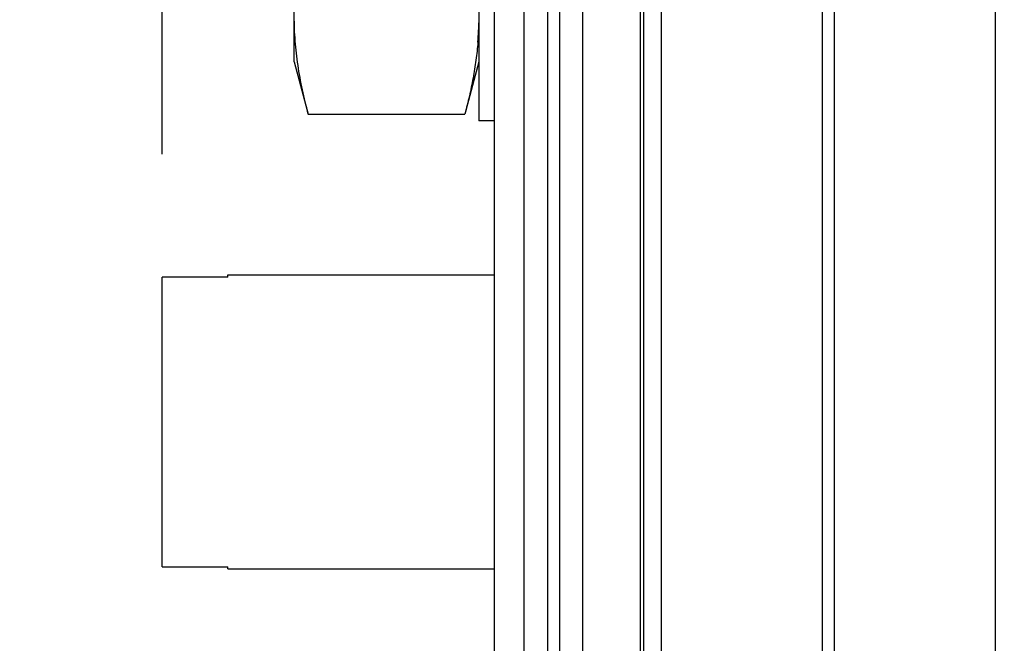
# Model space of a CAD drawing. Header units: inches. Extents: x 0.2 to 16.8, y 0.2 to 10.8.
# Tile 18 of 26: x 8.337 to 8.839, y 6.722 to 7.039. Entities that reach past the tile are written whole.
import ezdxf

# ---------------------------------------------------------------- set-up
doc = ezdxf.new("R2010")
doc.units = ezdxf.units.IN
doc.header["$LTSCALE"] = 0.935
doc.header["$MEASUREMENT"] = 0
doc.layers.get('0').update_dxf_attribs({"linetype": 'CONTINUOUS'})
doc.layers.add('DIMENSIONS', color=7, linetype='CONTINUOUS')
doc.styles.get("Standard").update_dxf_attribs({"font": 'txt', "width": 0.8})
doc.dimstyles.new('DIMSTYLE_1', dxfattribs={"dimtxt": 0.125, "dimasz": 0.18, "dimexe": 0.125, "dimexo": 0.0625, "dimgap": 0.09, "dimtad": 0, "dimtih": 1, "dimtoh": 1, "dimzin": 4, "dimdsep": 46, "dimtxsty": 'STANDARD', "dimblk": '_FILLED', "dimblk1": '_FILLED', "dimblk2": '_FILLED', "dimcen": 0.09, "dimadec": 0, "dimazin": 0, "dimtp": 0.005, "dimtm": 0.005, "dimtfac": 1, "dimtofl": 0, "dimtmove": 0, "dimatfit": 3, "dimldrblk": '_FILLED', "dimfxl": 1, "dimtolj": 1, "dimtzin": 4, "dimarcsym": 0})
doc.dimstyles.new('DIMSTYLE_3', dxfattribs={"dimtxt": 0.125, "dimasz": 0.18, "dimexe": 0.125, "dimexo": 0.0625, "dimgap": 0.0625, "dimtad": 0, "dimtih": 1, "dimtoh": 1, "dimzin": 4, "dimdsep": 46, "dimtxsty": 'STANDARD', "dimblk": '_FILLED', "dimblk1": '_FILLED', "dimblk2": '_FILLED', "dimcen": 0.09, "dimadec": 0, "dimazin": 0, "dimtp": 0.005, "dimtm": 0.005, "dimtfac": 1, "dimtofl": 0, "dimtmove": 0, "dimatfit": 3, "dimldrblk": '_FILLED', "dimfxl": 1, "dimtolj": 1, "dimtzin": 4, "dimarcsym": 0})

# ---------------------------------------------------------------- blocks, each defined once
blk = doc.blocks.new('*D2')
at = {"layer": 'DIMENSIONS', "color": 2, "linetype": 'CONTINUOUS'}
blk.add_line((8.4098994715, 6.970612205), (8.4098994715, 8.7982443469), dxfattribs=at)
at = {"layer": 'DIMENSIONS', "color": 2, "linetype": 'CONTINUOUS', "insert": (8.3473994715, 8.8607443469), "char_height": 0.125, "width": 0.925, "attachment_point": 1, "rotation": 90, "line_spacing_factor": 0.9}
blk.add_mtext('.28{\\Ftxt.shx;\\W1.000000;\\H0.125000; }[7.2]', dxfattribs=at)
blk = doc.blocks.new('_FILLED')
at = {"color": 0, "linetype": 'BYBLOCK'}
blk.add_solid([(0, 0), (-1, 0.1736111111), (-1, -0.1736111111)], dxfattribs=at)
blk = doc.blocks.new('*D5')
at = {"layer": 'DIMENSIONS', "color": 2, "linetype": 'CONTINUOUS'}
for p, q in [((8.75665144, 8.3607443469), (10.4302967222, 8.3607443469)), ((10.3052967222, 8.3607443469), (10.3052967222, 5.9532893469)), ((10.3052967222, 3.2958343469), (10.3052967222, 5.7032893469)), ((8.75465144, 3.2958343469), (10.4302967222, 3.2958343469))]:
    blk.add_line(p, q, dxfattribs=at)
at = {"layer": 'DIMENSIONS', "color": 2, "linetype": 'CONTINUOUS', "xscale": 0.18, "yscale": 0.18, "zscale": 0.18}
for p, rotation in [((10.3052967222, 8.3607443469), 90), ((10.3052967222, 3.2958343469), 270)]:
    blk.add_blockref('_FILLED', p, dxfattribs=dict(at, rotation=rotation))
at = {"layer": 'DIMENSIONS', "color": 2, "linetype": 'CONTINUOUS', "insert": (10.3052967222, 5.8907893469), "char_height": 0.125, "width": 1.225, "attachment_point": 2, "line_spacing_factor": 0.9}
blk.add_mtext('5.06{\\Ftxt.shx;\\W1.000000;\\H0.125000; }[128.6]', dxfattribs=at)

msp = doc.modelspace()

# ---------------------------------------------------------------- linework, layer by layer
at = {"color": 7, "linetype": 'CONTINUOUS'}
for p, q in [((8.59415144, 3.9177443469), (8.59415144, 8.3607443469)), ((8.60615144, 8.3607443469), (8.60615144, 3.9177443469)), ((8.61215144, 8.3607443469), (8.61215144, 3.9177443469)), ((8.62415144, 3.9177443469), (8.62415144, 8.3607443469)), ((8.57915144, 4.2407443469), (8.57915144, 8.3507443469)), ((8.6533476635, 3.9177443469), (8.6533476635, 7.9222443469)), ((8.65515144, 3.9207443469), (8.65515144, 7.9207443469)), ((8.6641061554, 3.9207443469), (8.6641061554, 7.9207443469)), ((8.7460155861, 3.9207443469), (8.7460155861, 7.9207443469)), ((8.7522872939, 3.9207443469), (8.7522872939, 7.9207443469)), ((8.8341967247, 3.9207443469), (8.8341967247, 7.9207443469)), ((8.57115144, 7.3917343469), (8.57115144, 6.9877343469)), ((8.47715144, 7.0177343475), (8.47715144, 7.3617343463)), ((8.47715144, 7.0177343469), (8.4842811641, 6.9911258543)), ((8.57115144, 7.0177343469), (8.5640217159, 6.9911258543)), ((8.4842811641, 6.9911258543), (8.5640217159, 6.9911258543)), ((8.57915144, 6.9877343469), (8.57115144, 6.9877343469)), ((8.4433640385, 6.9092146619), (8.57915144, 6.9092146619)), ((8.4433640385, 6.908112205), (8.4433640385, 6.9092143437)), ((8.4098994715, 6.7607108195), (8.4098994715, 6.908112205)), ((8.4433640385, 6.908112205), (8.4098994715, 6.908112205)), ((8.4098994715, 6.7607108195), (8.4433640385, 6.7607108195)), ((8.4433640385, 6.7596086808), (8.4433640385, 6.7607108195)), ((8.4433640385, 6.7596083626), (8.57915144, 6.7596083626))]:
    msp.add_line(p, q, dxfattribs=at)
for centre, radius, start, end in [((8.4087916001, 7.040820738), 0.1623603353, 356.0941743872, 358.8298753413), ((8.4045815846, 7.0410799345), 0.1665782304, 355.4175097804, 356.1038664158)]:
    msp.add_arc(centre, radius, start, end, dxfattribs=at)
for points, knots in [([(8.4842811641, 6.9911258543), (8.4831838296, 6.9952211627), (8.4811871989, 7.0034276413), (8.479283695, 7.0137925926), (8.4781888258, 7.0220960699), (8.4775934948, 7.0283192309), (8.4772322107, 7.0345472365), (8.47715144, 7.0387019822), (8.47715144, 7.0407779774)], [0, 0, 0, 0, 0.2528506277, 0.5034492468, 0.6280362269, 0.7522470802, 0.8761923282, 1, 1, 1, 1]), ([(8.5706251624, 7.027744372), (8.5703787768, 7.0246760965), (8.5697146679, 7.0185364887), (8.5682454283, 7.009364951), (8.5663466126, 7.0002160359), (8.5648328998, 6.9941532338), (8.5640217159, 6.9911258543)], [0, 0, 0, 0, 0.2478542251, 0.4969674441, 0.7476348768, 1, 1, 1, 1])]:
    msp.add_open_spline(points, degree=3, knots=knots, dxfattribs=at)
msp.add_open_spline([(8.5706273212, 7.0277712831), (8.5706266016, 7.0277623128), (8.570625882, 7.0277533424), (8.5706251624, 7.027744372)], degree=3, dxfattribs=at)

# ---------------------------------------------------------------- dimensions: what is measured, and where the dimension line sits
at = {"layer": 'DIMENSIONS', "color": 2, "linetype": 'CONTINUOUS'}
dim = msp.add_ordinate_dim(feature_location=(8.4098994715, 6.970612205), offset=(0, 1.8276321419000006), dtype=1, origin=(8.69415144, 6.8344115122), dimstyle='DIMSTYLE_1', override={"dimtad": 1, "dimtih": 0, "dimtoh": 0}, dxfattribs=at)
dim.commit()
dim.dimension.update_dxf_attribs({"geometry": '*D2', "text_midpoint": (8.4098994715, 9.3232443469)})
dim = msp.add_linear_dim(base=(10.3052967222, 8.3607443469), p1=(8.69215144, 3.2958343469), p2=(8.69415144, 8.3607443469), angle=90, dimstyle='DIMSTYLE_3', dxfattribs=at)
dim.commit()
dim.dimension.update_dxf_attribs({"geometry": '*D5', "text_midpoint": (10.3052967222, 5.8282893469), "dimtype": 160})

doc.saveas('drawing.dxf')
